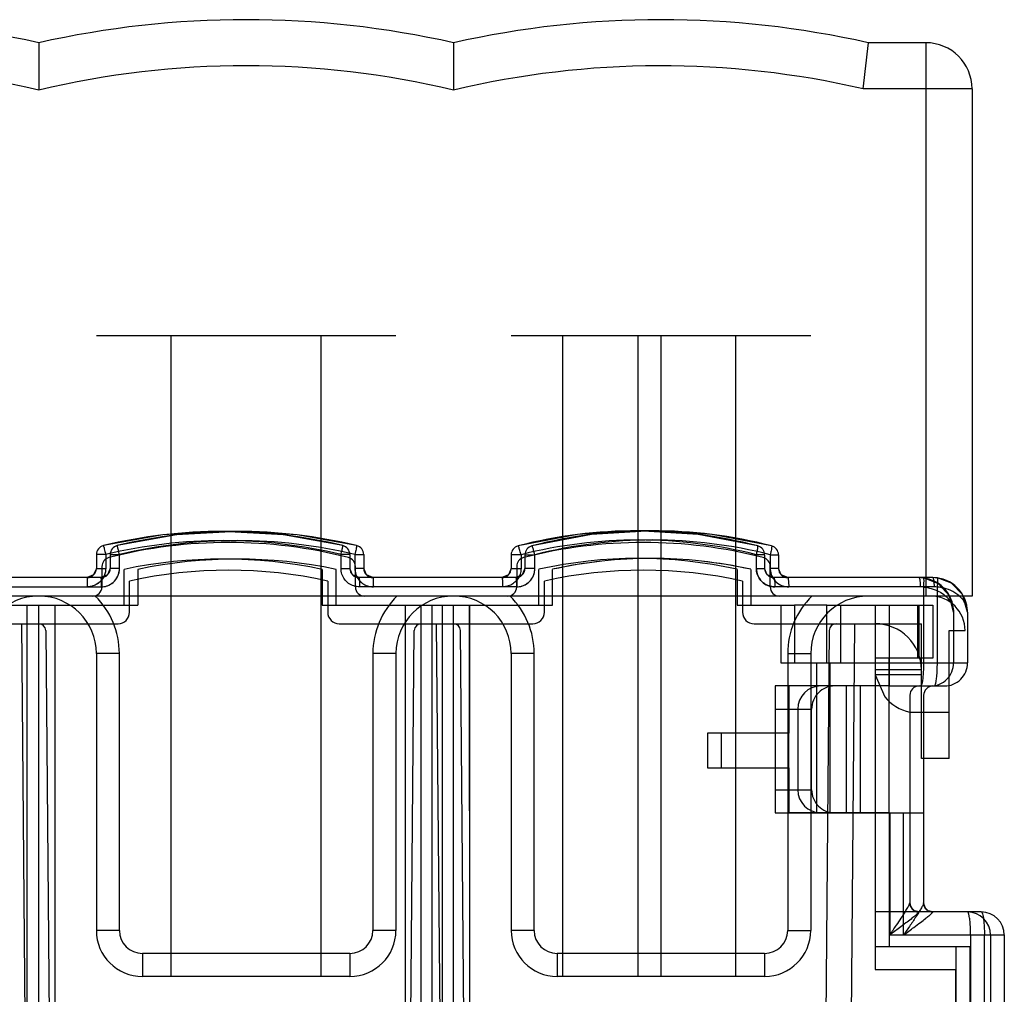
# Model space of a CAD drawing. Header units: millimetres. Extents: x 12.7 to 97.9, y 37.9 to 115.1.
# Tile 4 of 4: x 55.2 to 97.9, y 72.9 to 115.1. Entities that reach past the tile are written whole.
import ezdxf

# ---------------------------------------------------------------- set-up
doc = ezdxf.new("R2010")
doc.units = ezdxf.units.MM
doc.header["$LTSCALE"] = 9.928745
doc.layers.get('0').update_dxf_attribs({"linetype": 'CONTINUOUS'})
doc.layers.add('INTFCLR_14552', color=7, linetype='CONTINUOUS')
doc.layers.add('INTFCLR_40899', color=7, linetype='CONTINUOUS')

msp = doc.modelspace()

# ---------------------------------------------------------------- linework, layer by layer
at = {"color": 7}
for p, q in [((58.781, 91.413), (58.781, 90.531)), ((69.781, 90.531), (69.781, 91.413)), ((76.781, 91.413), (76.781, 90.531)), ((87.781, 90.531), (87.781, 91.413)), ((59.981, 89.431), (59.981, 90.781)), ((68.581, 90.781), (68.581, 89.431)), ((77.981, 89.431), (77.981, 90.781)), ((86.581, 90.781), (86.581, 89.431)), ((58.381, 90.131), (52.181, 90.131)), ((76.381, 90.131), (70.181, 90.131)), ((94.741, 90.131), (88.181, 90.131)), ((51.081, 88.931), (59.481, 88.931)), ((55.291, 88.931), (55.707, 41.231)), ((69.081, 88.931), (77.481, 88.931)), ((73.291, 88.931), (73.707, 41.231)), ((87.081, 88.931), (94.341, 88.931)), ((91.441, 88.931), (91.024, 41.231)), ((94.341, 83.091), (94.341, 88.931)), ((56.343, 88.633), (56.718, 45.709)), ((71.963, 45.709), (72.338, 88.633)), ((74.718, 45.709), (74.343, 88.633)), ((90.338, 88.631), (89.963, 45.709)), ((95.541, 88.631), (96.241, 88.631)), ((95.541, 83.091), (95.541, 88.631)), ((94.341, 86.931), (92.341, 86.931)), ((92.341, 86.931), (92.341, 73.931)), ((94.341, 86.711), (92.341, 86.711)), ((92.341, 86.711), (92.75, 85.763)), ((93.841, 85.091), (95.541, 85.091)), ((95.541, 83.091), (94.341, 83.091)), ((92.341, 73.931), (95.841, 73.931)), ((95.841, 38.931), (95.841, 73.931))]:
    msp.add_line(p, q, dxfattribs=at)
for centre, radius, start, end in [((64.281, 71.454), 21, 75.674, 104.326), ((82.281, 71.454), 21, 75.674, 104.326), ((59.181, 91.413), 0.4, 104.3339, 180), ((69.381, 91.413), 0.4, 0, 75.6661), ((77.181, 91.413), 0.4, 104.3339, 180), ((87.381, 91.413), 0.4, 0, 75.6661), ((64.281, 71.454), 19.8, 77.457, 102.543), ((82.281, 71.454), 19.8, 77.457, 102.543), ((58.381, 90.531), 0.4, 270, 360), ((70.181, 90.531), 0.4, 180, 270), ((76.381, 90.531), 0.4, 270, 360), ((88.181, 90.531), 0.4, 180, 270), ((94.741, 88.631), 1.5, 0, 90), ((59.481, 89.431), 0.5, 270, 360), ((69.081, 89.431), 0.5, 180, 270), ((77.481, 89.431), 0.5, 270, 360), ((87.081, 89.431), 0.5, 180, 270), ((56.043, 88.631), 0.3, 0.5, 90), ((72.638, 88.631), 0.3, 90, 179.5), ((74.043, 88.631), 0.3, 0.5, 90), ((90.638, 88.631), 0.3, 90, 179.5), ((92.341, 86.931), 2, 0, 90), ((94.29, 87.04), 2, 219.6738, 257.0278)]:
    msp.add_arc(centre, radius, start, end, dxfattribs=at)
at = {"layer": 'INTFCLR_14552', "color": 7}
for p, q in [((94.54, 114.131), (92.04, 114.131)), ((94.54, 114.131), (94.54, 90.131)), ((96.54, 112.131), (91.815, 112.131)), ((96.54, 112.131), (96.54, 90.131)), ((58.54, 101.431), (71.54, 101.431)), ((61.79, 73.631), (61.79, 101.431)), ((68.29, 73.631), (68.29, 101.431)), ((76.54, 101.431), (89.54, 101.431)), ((78.79, 73.631), (78.79, 101.431)), ((82.04, 101.431), (82.04, 73.631)), ((83.04, 101.431), (83.04, 73.631)), ((86.29, 73.631), (86.29, 101.431)), ((96.54, 90.131), (15.54, 90.131)), ((58.54, 87.641), (58.54, 75.631)), ((59.54, 87.641), (58.54, 87.641)), ((59.54, 75.631), (59.54, 87.641)), ((71.54, 87.641), (70.54, 87.641)), ((70.54, 87.641), (70.54, 75.631)), ((71.54, 87.641), (71.54, 75.631)), ((77.54, 87.641), (76.54, 87.641)), ((76.54, 87.641), (76.54, 75.631)), ((77.54, 75.631), (77.54, 87.641)), ((89.54, 87.631), (88.54, 87.631)), ((88.54, 87.631), (88.54, 75.631)), ((89.54, 87.631), (89.54, 75.631)), ((59.54, 75.631), (58.54, 75.631)), ((71.54, 75.631), (70.54, 75.631)), ((77.54, 75.631), (76.54, 75.631)), ((88.54, 75.631), (89.54, 75.631)), ((69.54, 74.631), (60.54, 74.631)), ((60.54, 74.631), (60.54, 73.631)), ((69.54, 74.631), (69.54, 73.631)), ((87.54, 74.631), (78.54, 74.631)), ((78.54, 74.631), (78.54, 73.631)), ((87.54, 74.631), (87.54, 73.631)), ((69.54, 73.631), (60.54, 73.631)), ((87.54, 73.631), (78.54, 73.631))]:
    msp.add_line(p, q, dxfattribs=at)
for centre, radius, start, end in [((47.04, 74.131), 41, 77.3196, 102.6804), ((65.04, 74.131), 41, 77.3196, 102.6804), ((83.04, 74.131), 41, 77.3196, 102.6804), ((-622.679, 193.535), 719.117, 353.500176, 353.660532), ((94.54, 112.131), 2, 0, 90), ((47.04, 74.131), 39, 76.6576, 103.3424), ((65.04, 74.131), 39, 76.6576, 103.3424), ((83.04, 74.131), 39, 76.9972, 103.3424), ((56.03, 87.641), 2.49, 90, 180), ((56.05, 87.641), 2.49, 0, 90), ((56.05, 87.641), 3.49, 0, 45.5193), ((74.03, 87.641), 3.49, 134.4808, 180.0002), ((74.03, 87.641), 2.49, 90, 180), ((74.05, 87.641), 2.49, 0, 90), ((74.05, 87.641), 3.49, 0, 45.5193), ((92.04, 87.631), 3.5, 134.4137, 180), ((92.04, 87.631), 2.5, 90, 180), ((60.54, 75.631), 2, 180, 270), ((60.54, 75.631), 1, 180, 269.9995), ((69.54, 75.631), 2, 270, 360), ((69.54, 75.631), 1, 270.0005, 360), ((78.54, 75.631), 2, 180, 270), ((78.54, 75.631), 1, 180, 269.9995), ((87.54, 75.631), 2, 270, 360), ((87.54, 75.631), 1, 270.0005, 360)]:
    msp.add_arc(centre, radius, start, end, dxfattribs=at)
for points in [[(56.04, 114.131), (56.04, 114.107), (56.04, 114.009), (56.04, 113.795), (56.04, 113.463), (56.04, 113.052), (56.04, 112.582), (56.04, 112.254), (56.04, 112.078)], [(74.04, 114.131), (74.04, 114.107), (74.04, 114.009), (74.04, 113.795), (74.04, 113.463), (74.04, 113.052), (74.04, 112.582), (74.04, 112.254), (74.04, 112.078)]]:
    msp.add_open_spline(points, degree=3, knots=[0, 0, 0, 0, 0.035028, 0.142338, 0.313412, 0.520743, 0.742379, 1, 1, 1, 1], dxfattribs=at)
at = {"layer": 'INTFCLR_40899', "color": 7}
for p, q in [((58.541, 91.931), (58.541, 91.331)), ((58.946, 91.931), (58.541, 91.931)), ((58.946, 91.931), (58.946, 91.331)), ((58.946, 91.931), (58.946, 91.331)), ((59.141, 91.931), (59.141, 91.331)), ((59.141, 91.931), (59.546, 91.931)), ((59.546, 91.331), (59.546, 91.931)), ((59.546, 91.331), (59.546, 91.931)), ((69.159, 91.331), (69.159, 91.931)), ((69.541, 91.931), (69.159, 91.931)), ((69.159, 91.331), (69.159, 91.931)), ((69.541, 91.931), (69.541, 91.331)), ((69.759, 91.931), (69.759, 91.331)), ((69.759, 91.931), (70.141, 91.931)), ((69.759, 91.931), (69.759, 91.331)), ((70.141, 91.931), (70.141, 91.331)), ((76.969, 91.923), (76.541, 91.923)), ((76.541, 91.923), (76.541, 91.331)), ((76.969, 91.923), (76.969, 91.331)), ((76.969, 91.923), (76.969, 91.331)), ((77.141, 91.923), (77.569, 91.923)), ((77.141, 91.923), (77.141, 91.331)), ((77.569, 91.331), (77.569, 91.923)), ((77.569, 91.331), (77.569, 91.923)), ((87.541, 91.923), (87.183, 91.923)), ((87.183, 91.331), (87.183, 91.923)), ((87.183, 91.331), (87.183, 91.923)), ((87.541, 91.923), (87.541, 91.331)), ((87.782, 91.923), (88.141, 91.923)), ((87.783, 91.923), (87.783, 91.331)), ((87.783, 91.923), (87.783, 91.331)), ((88.141, 91.923), (88.141, 91.331)), ((58.541, 91.331), (58.946, 91.331)), ((59.546, 91.331), (59.141, 91.331)), ((59.741, 89.731), (59.741, 91.291)), ((60.341, 91.291), (60.341, 89.731)), ((68.341, 91.291), (68.341, 89.731)), ((68.941, 89.731), (68.941, 91.291)), ((69.159, 91.331), (69.541, 91.331)), ((70.141, 91.331), (69.759, 91.331)), ((76.541, 91.331), (76.969, 91.331)), ((77.569, 91.331), (77.141, 91.331)), ((77.741, 89.731), (77.741, 91.291)), ((78.341, 89.732), (78.34, 91.291)), ((78.341, 89.731), (78.341, 91.291)), ((86.341, 91.291), (86.341, 89.731)), ((86.94, 91.291), (86.941, 89.73)), ((86.941, 91.291), (86.941, 89.731)), ((87.183, 91.331), (87.541, 91.331)), ((88.141, 91.331), (87.783, 91.331)), ((58.741, 90.931), (51.941, 90.931)), ((76.741, 90.931), (69.941, 90.931)), ((94.841, 90.931), (87.941, 90.931)), ((51.936, 90.531), (58.745, 90.531)), ((76.769, 90.531), (69.96, 90.531)), ((94.892, 90.531), (87.984, 90.531)), ((94.436, 90.522), (94.436, 87.231)), ((94.436, 90.522), (94.436, 87.231)), ((95.036, 87.231), (95.036, 90.522)), ((95.036, 87.231), (95.036, 90.522)), ((50.341, 89.731), (60.341, 89.731)), ((55.544, 40.431), (55.544, 89.731)), ((56.041, 46.081), (56.041, 89.731)), ((56.741, 89.731), (56.741, 58.431)), ((68.341, 89.731), (78.341, 89.732)), ((71.941, 89.731), (71.941, 58.431)), ((72.641, 46.081), (72.641, 89.731)), ((73.117, 40.431), (73.117, 89.731)), ((73.563, 40.431), (73.563, 89.731)), ((74.041, 46.081), (74.041, 89.731)), ((74.751, 58.429), (74.73, 89.73)), ((74.741, 58.431), (74.741, 89.731)), ((86.341, 89.731), (88.84, 89.731)), ((88.241, 89.731), (88.241, 87.231)), ((90.241, 89.731), (88.84, 89.731)), ((88.84, 89.731), (88.841, 87.23)), ((88.841, 89.731), (88.841, 87.231)), ((90.241, 89.731), (92.94, 89.732)), ((90.241, 87.231), (90.241, 89.731)), ((90.841, 87.232), (90.84, 89.73)), ((90.841, 87.231), (90.841, 89.731)), ((92.34, 89.731), (92.341, 86.231)), ((92.94, 89.732), (94.841, 89.731)), ((92.941, 89.731), (92.941, 86.231)), ((94.181, 87.431), (94.181, 89.731)), ((94.241, 87.431), (94.241, 89.731)), ((94.841, 89.731), (94.841, 87.431)), ((95.741, 89.431), (95.741, 87.231)), ((96.341, 89.431), (96.341, 87.231)), ((88.241, 87.231), (95.036, 87.231)), ((89.791, 87.231), (89.791, 80.731)), ((89.791, 87.231), (89.791, 80.731)), ((90.391, 80.731), (90.391, 87.231)), ((90.391, 80.731), (90.391, 87.231)), ((94.841, 87.431), (92.34, 87.431)), ((95.036, 87.231), (96.341, 87.231)), ((92.941, 86.232), (87.991, 86.231)), ((87.991, 86.231), (87.991, 84.181)), ((88.59, 86.23), (88.591, 84.182)), ((88.591, 86.231), (88.591, 84.181)), ((91.091, 80.731), (91.091, 86.231)), ((91.691, 86.231), (91.691, 80.731)), ((92.341, 86.231), (92.341, 80.731)), ((92.941, 86.232), (95.341, 86.231)), ((92.941, 80.731), (92.941, 86.231)), ((93.841, 85.831), (93.841, 76.819)), ((94.441, 85.831), (94.441, 76.819)), ((87.991, 85.231), (89.58, 85.231)), ((88.98, 85.231), (88.98, 81.731)), ((89.58, 81.731), (89.58, 85.231)), ((88.591, 84.182), (85.057, 84.181)), ((85.057, 84.181), (85.057, 82.681)), ((85.657, 84.181), (85.657, 82.681)), ((85.657, 84.18), (85.658, 82.68)), ((87.991, 84.181), (87.991, 82.681)), ((88.591, 82.681), (88.591, 84.181)), ((85.057, 82.681), (88.591, 82.681)), ((85.658, 82.68), (88.59, 82.682)), ((87.991, 82.681), (87.991, 80.731)), ((88.59, 82.682), (88.591, 80.73)), ((88.591, 82.681), (88.591, 80.731)), ((87.991, 81.731), (89.58, 81.731)), ((87.991, 80.731), (93.566, 80.731)), ((92.341, 80.731), (92.341, 74.931)), ((92.939, 80.732), (92.942, 74.93)), ((92.941, 80.731), (92.941, 74.931)), ((92.966, 80.731), (92.966, 75.431)), ((92.966, 80.731), (92.966, 75.431)), ((93.566, 80.731), (94.441, 80.731)), ((93.566, 75.431), (93.566, 80.731)), ((93.566, 75.431), (93.566, 80.731)), ((96.941, 76.431), (92.341, 76.431)), ((92.966, 75.431), (97.077, 75.431)), ((96.477, 75.431), (96.477, 71.431)), ((96.477, 75.431), (96.477, 71.431)), ((97.077, 75.431), (97.941, 75.431)), ((97.077, 71.431), (97.077, 75.431)), ((97.077, 71.431), (97.077, 75.431)), ((97.341, 75.431), (97.341, 71.431)), ((97.941, 75.431), (97.941, 71.431)), ((92.341, 74.931), (96.441, 74.931)), ((92.942, 74.93), (96.44, 74.932)), ((95.841, 74.931), (95.841, 71.931)), ((96.44, 74.932), (96.442, 71.932)), ((96.441, 74.931), (96.441, 71.931))]:
    msp.add_line(p, q, dxfattribs=at)
for points in [[(64.041, 92.936), (61.425, 92.782), (58.847, 92.32)], [(64.641, 92.936), (62.025, 92.782), (59.447, 92.32)], [(69.234, 92.32), (66.655, 92.782), (64.041, 92.936)], [(69.834, 92.32), (67.255, 92.782), (64.641, 92.936)], [(82.041, 92.964), (79.42, 92.8), (76.842, 92.31)], [(82.641, 92.964), (80.02, 92.8), (77.442, 92.31)], [(87.24, 92.31), (84.659, 92.8), (82.041, 92.964)], [(87.84, 92.31), (85.259, 92.8), (82.641, 92.964)], [(58.541, 91.331), (58.423, 91.048), (58.141, 90.931)], [(59.141, 91.331), (59.024, 91.048), (58.741, 90.931)], [(69.941, 90.931), (69.658, 91.048), (69.541, 91.331)], [(70.541, 90.931), (70.258, 91.048), (70.141, 91.331)], [(76.541, 91.331), (76.424, 91.049), (76.141, 90.931)], [(77.141, 91.331), (77.024, 91.049), (76.741, 90.931)], [(87.941, 90.931), (87.656, 91.05), (87.541, 91.331)], [(88.541, 90.931), (88.256, 91.049), (88.141, 91.331)], [(94.436, 90.918), (94.338, 90.928), (94.241, 90.931)], [(95.741, 89.432), (95.56, 90.145), (95.087, 90.669), (94.436, 90.918)], [(95.036, 90.918), (94.938, 90.928), (94.841, 90.931)], [(96.341, 89.43), (96.132, 90.195), (95.654, 90.691), (95.036, 90.918)], [(94.241, 76.431), (94.041, 76.484), (93.895, 76.63), (93.841, 76.831)], [(94.841, 76.431), (94.641, 76.484), (94.495, 76.63), (94.441, 76.831)]]:
    msp.add_lwpolyline(points, dxfattribs=at)
for centre, radius, start, end in [((64.041, 70.736), 22.2, 76.4706, 103.5294), ((64.641, 70.736), 22.2, 76.4706, 103.5294), ((82.041, 71.964), 21, 75.6661, 104.3339), ((82.641, 71.964), 21, 75.6661, 104.3339), ((58.941, 91.931), 0.4, 103.5304, 180), ((64.052, 70.68), 21.856, 76.4879, 103.5121), ((59.541, 91.931), 0.4, 103.5294, 180.001), ((64.652, 70.68), 21.856, 76.4879, 103.5121), ((69.141, 91.931), 0.4, 359.999, 76.4707), ((69.741, 91.931), 0.4, 0, 76.4674), ((76.941, 91.923), 0.4, 104.3363, 180), ((82.076, 71.911), 20.653, 75.6844, 104.3156), ((77.541, 91.923), 0.4, 104.3338, 180.0011), ((82.676, 71.911), 20.653, 75.6844, 104.3156), ((87.141, 91.923), 0.4, 359.9991, 75.6663), ((87.741, 91.923), 0.4, 0, 75.659), ((64.041, 70.736), 21, 78.1844, 101.8156), ((64.641, 70.736), 21, 78.1844, 101.8156), ((82.041, 71.964), 19.8, 77.457, 102.543), ((82.643, 71.929), 19.835, 90.0077, 102.5302), ((82.641, 71.964), 19.8, 77.457, 102.543), ((82.647, 72.012), 19.752, 77.4456, 90.0177), ((58.141, 91.331), 0.4, 270, 360), ((58.741, 91.331), 0.4, 270, 360), ((69.941, 91.331), 0.4, 180, 270), ((70.541, 91.331), 0.4, 180, 270), ((76.141, 91.331), 0.4, 270, 360), ((76.741, 91.331), 0.4, 270, 360), ((76.769, 91.331), 0.8, 269.9402, 359.9774), ((87.983, 91.331), 0.8, 180.0329, 270.0477), ((87.941, 91.331), 0.4, 180, 270), ((88.583, 91.331), 0.801, 180.0415, 270.0389), ((88.541, 91.331), 0.4, 180, 270), ((94.241, 89.431), 1.5, 0, 90), ((94.841, 89.431), 1.5, 0, 90), ((94.292, 89.421), 1.11, 82.5539, 89.9707), ((94.292, 89.427), 1.103, 82.5454, 90.0028), ((94.892, 89.425), 1.106, 82.5422, 89.9811), ((94.892, 89.428), 1.103, 82.5391, 89.9988), ((94.741, 87.231), 1, 269.9991, 360), ((95.341, 87.231), 1, 269.9998, 360), ((94.241, 85.831), 0.4, 90.0463, 180.0096), ((94.841, 85.831), 0.4, 89.9895, 180.0081), ((94.241, 76.831), 0.4, 180, 270), ((94.841, 76.831), 0.4, 179.9895, 270.0081), ((96.341, 75.431), 1, 0, 90), ((96.941, 75.431), 1, 0, 90)]:
    msp.add_arc(centre, radius, start, end, dxfattribs=at)
for centre, major_axis, start_param, end_param in [((89.98, 85.231), (0, 1), 0, 1.570796), ((90.58, 85.231), (1, 0), 1.570796, 3.141593), ((89.98, 81.731), (0, 1), -4.712389, -3.141593), ((90.58, 81.731), (1, 0), -3.141593, -1.570796)]:
    msp.add_ellipse(centre, major_axis=major_axis, ratio=1, start_param=start_param, end_param=end_param, dxfattribs=at)
for points, knots in [([(58.847, 92.32), (58.848, 92.321), (58.848, 92.314), (58.852, 92.313), (58.854, 92.312)], [0, 0, 0, 0, 0.424531, 1, 1, 1, 1]), ([(58.851, 92.311), (58.853, 92.293), (58.87, 92.249), (58.888, 92.165), (58.916, 92.055), (58.936, 91.974), (58.946, 91.931)], [0, 0, 0, 0, 0.131947, 0.361005, 0.661664, 1, 1, 1, 1]), ([(59.478, 92.207), (59.473, 92.227), (59.467, 92.266), (59.45, 92.291), (59.451, 92.321), (59.447, 92.32)], [0, 0, 0, 0, 0.542134, 0.88325, 1, 1, 1, 1]), ([(69.219, 92.205), (69.223, 92.225), (69.232, 92.262), (69.232, 92.293), (69.239, 92.319), (69.234, 92.32)], [0, 0, 0, 0, 0.538425, 0.878165, 1, 1, 1, 1]), ([(69.835, 92.309), (69.838, 92.292), (69.825, 92.246), (69.812, 92.162), (69.788, 92.053), (69.768, 91.974), (69.759, 91.931)], [0, 0, 0, 0, 0.134102, 0.363216, 0.662223, 1, 1, 1, 1]), ([(69.834, 92.32), (69.836, 92.32), (69.836, 92.314), (69.835, 92.311), (69.835, 92.309)], [0, 0, 0, 0, 0.476579, 1, 1, 1, 1]), ([(76.842, 92.31), (76.844, 92.311), (76.849, 92.307), (76.851, 92.303), (76.852, 92.301)], [0, 0, 0, 0, 0.496812, 1, 1, 1, 1]), ([(76.969, 91.923), (76.96, 91.949), (76.947, 92.01), (76.923, 92.1), (76.896, 92.185), (76.874, 92.251), (76.857, 92.287), (76.852, 92.301)], [0, 0, 0, 0, 0.211597, 0.474387, 0.698854, 0.887997, 1, 1, 1, 1]), ([(77.491, 92.199), (77.484, 92.22), (77.472, 92.256), (77.457, 92.286), (77.447, 92.311), (77.442, 92.31)], [0, 0, 0, 0, 0.532583, 0.87129, 1, 1, 1, 1]), ([(87.239, 92.193), (87.242, 92.214), (87.246, 92.249), (87.248, 92.284), (87.245, 92.309), (87.24, 92.31)], [0, 0, 0, 0, 0.523048, 0.85846, 1, 1, 1, 1]), ([(87.846, 92.297), (87.851, 92.279), (87.843, 92.23), (87.833, 92.147), (87.812, 92.04), (87.792, 91.963), (87.782, 91.923)], [0, 0, 0, 0, 0.143468, 0.375578, 0.670356, 1, 1, 1, 1]), ([(87.84, 92.31), (87.842, 92.309), (87.845, 92.304), (87.845, 92.299), (87.845, 92.297)], [0, 0, 0, 0, 0.543428, 1, 1, 1, 1]), ([(59.546, 91.931), (59.538, 91.965), (59.522, 92.03), (59.499, 92.122), (59.485, 92.18), (59.478, 92.207)], [0, 0, 0, 0, 0.365772, 0.706992, 1, 1, 1, 1]), ([(69.159, 91.931), (69.167, 91.965), (69.182, 92.029), (69.202, 92.12), (69.214, 92.178), (69.219, 92.205)], [0, 0, 0, 0, 0.36652, 0.707581, 1, 1, 1, 1]), ([(77.569, 91.923), (77.561, 91.956), (77.544, 92.022), (77.518, 92.114), (77.499, 92.172), (77.491, 92.199)], [0, 0, 0, 0, 0.364648, 0.705991, 1, 1, 1, 1]), ([(87.183, 91.923), (87.191, 91.955), (87.206, 92.019), (87.225, 92.109), (87.235, 92.166), (87.239, 92.193)], [0, 0, 0, 0, 0.36703, 0.70786, 1, 1, 1, 1]), ([(58.946, 91.331), (58.946, 91.268), (58.93, 91.14), (58.86, 90.953), (58.743, 90.786), (58.582, 90.65), (58.381, 90.555), (58.227, 90.531), (58.145, 90.531)], [0, 0, 0, 0, 0.151071, 0.305533, 0.472986, 0.634155, 0.803066, 1, 1, 1, 1]), ([(58.946, 91.331), (58.945, 91.247), (58.919, 91.079), (58.803, 90.853), (58.623, 90.673), (58.397, 90.557), (58.228, 90.532), (58.145, 90.531)], [0, 0, 0, 0, 0.200663, 0.400345, 0.599714, 0.799376, 1, 1, 1, 1]), ([(58.745, 90.531), (58.839, 90.531), (59.028, 90.565), (59.294, 90.72), (59.495, 90.985), (59.546, 91.216), (59.546, 91.331)], [0, 0, 0, 0, 0.226273, 0.450995, 0.72435, 1, 1, 1, 1]), ([(58.745, 90.531), (58.828, 90.532), (58.996, 90.558), (59.223, 90.673), (59.403, 90.854), (59.518, 91.08), (59.545, 91.248), (59.546, 91.331)], [0, 0, 0, 0, 0.199803, 0.400363, 0.60082, 0.801016, 1, 1, 1, 1]), ([(69.96, 90.531), (69.877, 90.532), (69.709, 90.558), (69.481, 90.673), (69.301, 90.853), (69.186, 91.08), (69.16, 91.248), (69.159, 91.331)], [0, 0, 0, 0, 0.20046, 0.400797, 0.600749, 0.800623, 1, 1, 1, 1]), ([(69.759, 91.331), (69.759, 91.244), (69.787, 91.073), (69.906, 90.846), (70.085, 90.671), (70.308, 90.558), (70.475, 90.531), (70.56, 90.531)], [0, 0, 0, 0, 0.207587, 0.406985, 0.604896, 0.794937, 1, 1, 1, 1]), ([(69.759, 91.331), (69.76, 91.247), (69.787, 91.08), (69.901, 90.853), (70.082, 90.673), (70.309, 90.558), (70.477, 90.532), (70.56, 90.531)], [0, 0, 0, 0, 0.199784, 0.399904, 0.599879, 0.799996, 1, 1, 1, 1]), ([(76.969, 91.331), (76.969, 91.245), (76.938, 91.059), (76.809, 90.826), (76.623, 90.659), (76.411, 90.556), (76.252, 90.531), (76.168, 90.531)], [0, 0, 0, 0, 0.2068, 0.441237, 0.624021, 0.798596, 1, 1, 1, 1]), ([(76.769, 90.531), (76.852, 90.532), (77.02, 90.558), (77.248, 90.673), (77.428, 90.854), (77.542, 91.08), (77.569, 91.248), (77.569, 91.331)], [0, 0, 0, 0, 0.200245, 0.400763, 0.600948, 0.800924, 1, 1, 1, 1]), ([(87.984, 90.531), (87.901, 90.532), (87.732, 90.558), (87.505, 90.673), (87.325, 90.854), (87.21, 91.081), (87.184, 91.248), (87.183, 91.331)], [0, 0, 0, 0, 0.200605, 0.401141, 0.601327, 0.801221, 1, 1, 1, 1]), ([(87.783, 91.331), (87.784, 91.248), (87.81, 91.08), (87.925, 90.853), (88.105, 90.673), (88.333, 90.558), (88.501, 90.532), (88.584, 90.531)], [0, 0, 0, 0, 0.199179, 0.399248, 0.599408, 0.799742, 1, 1, 1, 1]), ([(58.141, 90.931), (58.141, 90.931), (58.141, 90.93), (58.141, 90.929), (58.141, 90.926), (58.141, 90.923), (58.142, 90.919), (58.142, 90.911), (58.142, 90.9), (58.142, 90.883), (58.143, 90.863), (58.143, 90.84), (58.144, 90.802), (58.144, 90.748), (58.144, 90.678), (58.145, 90.605), (58.145, 90.555), (58.145, 90.531)], [0, 0, 0, 0, 0.001268, 0.004835, 0.010729, 0.018939, 0.029449, 0.042245, 0.074628, 0.115953, 0.16609, 0.224903, 0.292258, 0.450144, 0.629104, 0.816577, 1, 1, 1, 1]), ([(58.741, 90.931), (58.741, 90.931), (58.741, 90.93), (58.741, 90.929), (58.741, 90.926), (58.741, 90.923), (58.742, 90.919), (58.742, 90.911), (58.742, 90.9), (58.742, 90.883), (58.743, 90.863), (58.743, 90.84), (58.744, 90.802), (58.744, 90.748), (58.744, 90.678), (58.745, 90.605), (58.745, 90.555), (58.745, 90.531)], [0, 0, 0, 0, 0.001268, 0.004835, 0.010729, 0.018939, 0.029449, 0.042245, 0.074628, 0.115954, 0.16609, 0.224903, 0.292258, 0.450145, 0.629105, 0.816577, 1, 1, 1, 1]), ([(69.941, 90.931), (69.941, 90.931), (69.943, 90.928), (69.944, 90.922), (69.946, 90.913), (69.948, 90.9), (69.95, 90.883), (69.952, 90.854), (69.955, 90.81), (69.957, 90.748), (69.959, 90.678), (69.96, 90.605), (69.96, 90.555), (69.96, 90.531)], [0, 0, 0, 0, 0.006475, 0.021281, 0.045033, 0.077723, 0.119253, 0.169498, 0.295592, 0.453015, 0.631207, 0.817695, 1, 1, 1, 1]), ([(70.541, 90.931), (70.541, 90.931), (70.543, 90.928), (70.544, 90.922), (70.546, 90.913), (70.548, 90.9), (70.55, 90.883), (70.552, 90.854), (70.555, 90.81), (70.557, 90.748), (70.559, 90.678), (70.56, 90.605), (70.56, 90.555), (70.56, 90.531)], [0, 0, 0, 0, 0.006475, 0.021281, 0.045033, 0.077723, 0.119253, 0.169498, 0.295591, 0.453015, 0.631206, 0.817695, 1, 1, 1, 1]), ([(76.141, 90.931), (76.142, 90.931), (76.144, 90.928), (76.146, 90.923), (76.149, 90.913), (76.152, 90.894), (76.157, 90.861), (76.161, 90.811), (76.164, 90.749), (76.167, 90.679), (76.168, 90.605), (76.168, 90.556), (76.168, 90.531)], [0, 0, 0, 0, 0.007662, 0.0227, 0.046225, 0.078418, 0.168821, 0.293639, 0.450416, 0.628715, 0.816072, 1, 1, 1, 1]), ([(76.741, 90.931), (76.742, 90.931), (76.744, 90.928), (76.746, 90.923), (76.749, 90.913), (76.752, 90.894), (76.757, 90.861), (76.761, 90.811), (76.764, 90.749), (76.767, 90.679), (76.768, 90.605), (76.768, 90.556), (76.768, 90.531)], [0, 0, 0, 0, 0.007661, 0.022699, 0.046224, 0.078417, 0.16882, 0.293638, 0.450415, 0.628715, 0.816072, 1, 1, 1, 1]), ([(87.941, 90.931), (87.942, 90.931), (87.946, 90.929), (87.951, 90.919), (87.958, 90.897), (87.966, 90.86), (87.972, 90.81), (87.977, 90.748), (87.982, 90.654), (87.984, 90.58), (87.984, 90.531)], [0, 0, 0, 0, 0.010714, 0.027799, 0.086288, 0.178472, 0.303859, 0.459734, 0.635862, 1, 1, 1, 1]), ([(88.541, 90.931), (88.542, 90.931), (88.546, 90.929), (88.551, 90.919), (88.558, 90.897), (88.566, 90.86), (88.572, 90.81), (88.577, 90.748), (88.582, 90.654), (88.584, 90.58), (88.584, 90.531)], [0, 0, 0, 0, 0.010714, 0.027799, 0.086288, 0.178472, 0.303859, 0.459734, 0.635862, 1, 1, 1, 1]), ([(94.241, 90.931), (94.245, 90.931), (94.25, 90.924), (94.255, 90.913), (94.263, 90.893), (94.27, 90.86), (94.278, 90.81), (94.284, 90.748), (94.29, 90.654), (94.292, 90.58), (94.292, 90.531)], [0, 0, 0, 0, 0.029654, 0.055444, 0.08936, 0.181887, 0.307092, 0.462397, 0.637721, 1, 1, 1, 1]), ([(94.436, 90.522), (94.442, 90.57), (94.449, 90.642), (94.455, 90.735), (94.457, 90.795), (94.456, 90.845), (94.452, 90.879), (94.448, 90.899), (94.444, 90.91), (94.44, 90.918), (94.436, 90.918)], [0, 0, 0, 0, 0.363595, 0.538795, 0.693759, 0.818604, 0.910828, 0.944632, 0.970346, 1, 1, 1, 1]), ([(94.841, 90.931), (94.845, 90.931), (94.85, 90.924), (94.855, 90.913), (94.863, 90.893), (94.87, 90.86), (94.878, 90.81), (94.884, 90.748), (94.89, 90.654), (94.892, 90.58), (94.892, 90.531)], [0, 0, 0, 0, 0.029654, 0.055444, 0.08936, 0.181888, 0.307094, 0.4624, 0.637724, 1, 1, 1, 1]), ([(95.036, 90.522), (95.042, 90.57), (95.049, 90.641), (95.055, 90.734), (95.057, 90.795), (95.056, 90.845), (95.052, 90.879), (95.048, 90.899), (95.044, 90.91), (95.04, 90.918), (95.036, 90.918)], [0, 0, 0, 0, 0.362748, 0.537797, 0.692809, 0.817888, 0.910429, 0.944383, 0.970222, 1, 1, 1, 1]), ([(94.436, 90.522), (94.549, 90.511), (94.777, 90.469), (95.092, 90.349), (95.366, 90.174), (95.568, 89.964), (95.706, 89.713), (95.741, 89.53), (95.741, 89.431)], [0, 0, 0, 0, 0.184539, 0.3726, 0.541315, 0.706909, 0.83899, 1, 1, 1, 1]), ([(96.341, 89.431), (96.341, 89.541), (96.295, 89.753), (96.106, 90.051), (95.808, 90.295), (95.431, 90.456), (95.165, 90.511), (95.036, 90.522)], [0, 0, 0, 0, 0.178126, 0.339827, 0.564215, 0.789847, 1, 1, 1, 1]), ([(92.94, 89.732), (92.94, 89.503), (92.941, 88.918), (92.941, 88.151), (92.941, 87.612), (92.941, 87.431)], [0, 0, 0, 0, 0.297546, 0.763273, 1, 1, 1, 1]), ([(92.941, 86.232), (92.941, 86.495), (92.94, 86.895), (92.94, 87.295), (92.94, 87.431)], [0, 0, 0, 0, 0.659575, 1, 1, 1, 1]), ([(94.436, 87.231), (94.436, 87.128), (94.432, 86.934), (94.416, 86.671), (94.389, 86.448), (94.363, 86.321), (94.328, 86.231), (94.306, 86.231)], [0, 0, 0, 0, 0.30172, 0.566607, 0.78523, 0.934445, 1, 1, 1, 1]), ([(94.906, 86.231), (94.927, 86.231), (94.961, 86.313), (94.986, 86.434), (95.015, 86.654), (95.031, 86.923), (95.036, 87.124), (95.036, 87.231)], [0, 0, 0, 0, 0.061671, 0.198536, 0.41132, 0.686954, 1, 1, 1, 1]), ([(90.391, 80.731), (90.192, 80.731), (89.793, 80.731), (89.193, 80.731), (88.792, 80.73), (88.591, 80.73)], [0, 0, 0, 0, 0.331369, 0.66483, 1, 1, 1, 1]), ([(92.939, 80.732), (92.654, 80.732), (92.086, 80.731), (91.237, 80.73), (90.672, 80.731), (90.391, 80.731)], [0, 0, 0, 0, 0.335253, 0.668452, 1, 1, 1, 1]), ([(92.966, 75.431), (93.065, 75.573), (93.234, 75.813), (93.451, 76.136), (93.605, 76.377), (93.726, 76.572), (93.798, 76.711), (93.841, 76.793), (93.841, 76.819)], [0, 0, 0, 0, 0.316412, 0.535919, 0.708301, 0.839239, 0.951493, 1, 1, 1, 1]), ([(94.441, 76.819), (94.441, 76.815), (94.439, 76.805), (94.431, 76.779), (94.412, 76.737), (94.382, 76.678), (94.343, 76.607), (94.298, 76.529), (94.226, 76.411), (94.127, 76.254), (93.998, 76.057), (93.86, 75.852), (93.715, 75.642), (93.616, 75.502), (93.566, 75.431)], [0, 0, 0, 0, 0.007945, 0.018991, 0.049837, 0.090902, 0.14021, 0.195905, 0.25686, 0.390739, 0.535018, 0.686171, 0.841711, 1, 1, 1, 1]), ([(93.841, 76.819), (93.841, 76.77), (93.863, 76.668), (93.947, 76.533), (94.082, 76.447), (94.184, 76.424), (94.234, 76.423)], [0, 0, 0, 0, 0.24169, 0.49869, 0.756526, 1, 1, 1, 1]), ([(94.834, 76.423), (94.784, 76.424), (94.682, 76.447), (94.547, 76.533), (94.463, 76.668), (94.441, 76.77), (94.441, 76.819)], [0, 0, 0, 0, 0.243478, 0.501314, 0.758313, 1, 1, 1, 1]), ([(94.234, 76.423), (94.228, 76.399), (94.154, 76.347), (94.05, 76.244), (93.873, 76.108), (93.652, 75.935), (93.342, 75.705), (93.107, 75.531), (92.966, 75.431)], [0, 0, 0, 0, 0.045211, 0.153322, 0.282901, 0.454991, 0.677501, 1, 1, 1, 1]), ([(93.566, 75.431), (93.718, 75.54), (93.965, 75.721), (94.283, 75.96), (94.496, 76.125), (94.655, 76.253), (94.761, 76.344), (94.819, 76.4), (94.834, 76.423)], [0, 0, 0, 0, 0.349416, 0.569484, 0.740036, 0.850385, 0.950023, 1, 1, 1, 1]), ([(94.234, 76.423), (94.235, 76.425), (94.236, 76.428), (94.239, 76.431), (94.241, 76.431)], [0, 0, 0, 0, 0.640697, 1, 1, 1, 1]), ([(94.841, 76.431), (94.839, 76.431), (94.836, 76.428), (94.835, 76.425), (94.834, 76.423)], [0, 0, 0, 0, 0.35902, 1, 1, 1, 1]), ([(96.477, 75.431), (96.477, 75.531), (96.473, 75.725), (96.457, 75.991), (96.427, 76.216), (96.4, 76.345), (96.362, 76.431), (96.341, 76.431)], [0, 0, 0, 0, 0.293328, 0.566539, 0.788859, 0.935983, 1, 1, 1, 1]), ([(96.941, 76.431), (96.957, 76.431), (96.99, 76.376), (97.014, 76.282), (97.03, 76.191), (97.037, 76.138)], [0, 0, 0, 0, 0.155597, 0.488777, 1, 1, 1, 1]), ([(97.037, 76.138), (97.047, 76.069), (97.062, 75.92), (97.074, 75.684), (97.077, 75.517), (97.077, 75.431)], [0, 0, 0, 0, 0.293851, 0.634724, 1, 1, 1, 1])]:
    msp.add_open_spline(points, degree=3, knots=knots, dxfattribs=at)

doc.saveas('drawing.dxf')
